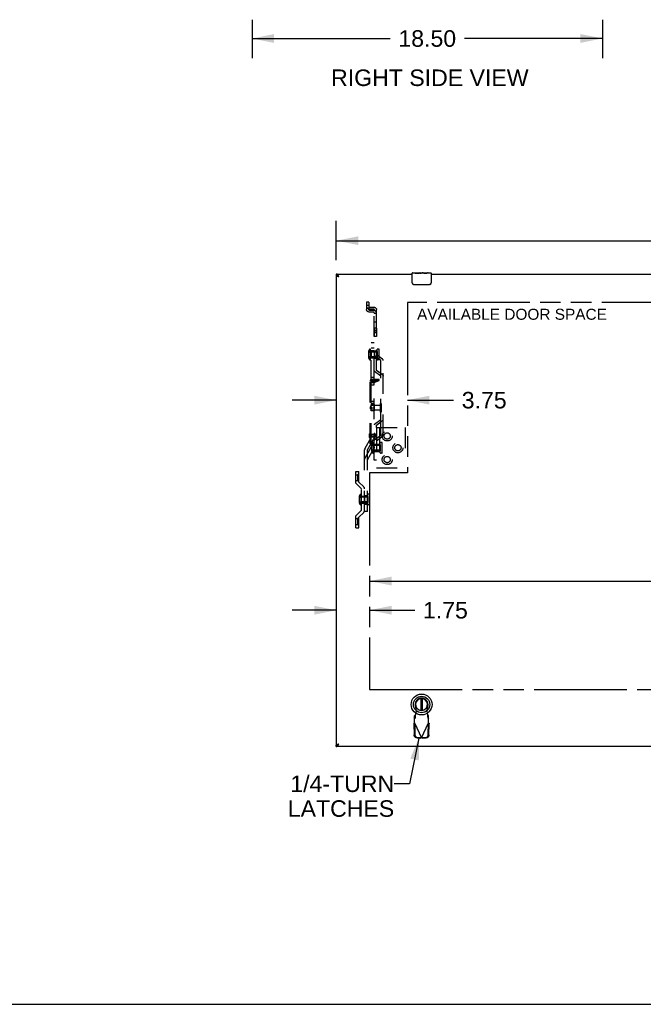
# Model space of a CAD drawing. Header units: inches. Extents: x 0 to 198, y 0 to 128.
# Tile 91 of 102: x 96 to 129, y 0 to 52. Entities that reach past the tile are written whole.
import ezdxf

# ---------------------------------------------------------------- set-up
doc = ezdxf.new("R2010")
doc.units = ezdxf.units.IN
doc.header["$LTSCALE"] = 10.872093
doc.header["$MEASUREMENT"] = 0
doc.linetypes.add('HIDDEN', pattern=[0.2, 0.1, -0.1])
doc.linetypes.add('PHANTOM', pattern=[0.8, 0.45, -0.05, 0.1, -0.05, 0.1, -0.05])
doc.layers.get('0').update_dxf_attribs({"linetype": 'CONTINUOUS'})
for name, color, linetype in [('02___PRT_ALL_AXES', 7, 'CONTINUOUS'), ('AVAILABLE_DOOR_SPACE', 7, 'CONTINUOUS'), ('DEFAULT_2', 8, 'HIDDEN'), ('DIMENSIONS', 7, 'CONTINUOUS')]:
    doc.layers.add(name, color=color, linetype=linetype)
doc.styles.get("Standard").update_dxf_attribs({"font": 'arial.ttf'})
doc.dimstyles.new('DIMSTYLE_1', dxfattribs={"dimtxt": 0.872093, "dimasz": 1.162791, "dimexe": 0.09, "dimexo": 0.07, "dimgap": 0.0375, "dimtad": 0, "dimtih": 1, "dimtoh": 1, "dimzin": 4, "dimdsep": 46, "dimtxsty": 'Standard', "dimblk": '_FILLED', "dimblk1": '_FILLED', "dimblk2": '_FILLED', "dimcen": 0.09, "dimazin": 1, "dimtfac": 1, "dimtofl": 0, "dimtmove": 0, "dimatfit": 3, "dimldrblk": '_FILLED', "dimfxl": 0, "dimtolj": 1, "dimtzin": 4, "dimarcsym": 0})
doc.dimstyles.get("Standard").update_dxf_attribs({"dimtxt": 0.988372, "dimasz": 1.162791, "dimexe": 0.09, "dimexo": 0.07, "dimgap": 0.09, "dimtad": 0, "dimtih": 1, "dimtoh": 1, "dimzin": 4, "dimdsep": 46, "dimtxsty": 'Standard', "dimblk": '_FILLED', "dimblk1": '_FILLED', "dimblk2": '_FILLED', "dimcen": 0.09, "dimazin": 1, "dimtp": 0.01, "dimtm": 0.01, "dimtfac": 1, "dimtofl": 0, "dimtmove": 0, "dimatfit": 3, "dimldrblk": '_FILLED', "dimfxl": 0, "dimtolj": 1, "dimtzin": 4, "dimarcsym": 0})

# ---------------------------------------------------------------- blocks, each defined once
blk = doc.blocks.new('_FILLED')
at = {"color": 0, "linetype": 'ByBlock'}
blk.add_solid([(0, 0), (-1, 0.2), (-1, -0.2)], dxfattribs=at)
blk = doc.blocks.new('*D4')
at = {"layer": 'DIMENSIONS', "color": 2, "linetype": 'Continuous'}
for p, q in [((108.525, 51.989), (108.525, 49.949)), ((127.025, 51.981), (127.025, 49.949)), ((108.525, 50.996), (115.815, 50.996)), ((127.025, 50.996), (119.735, 50.996))]:
    blk.add_line(p, q, dxfattribs=at)
at = {"layer": 'DIMENSIONS', "color": 2, "linetype": 'Continuous', "xscale": 1.1627906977, "yscale": 1.1627906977, "zscale": 1.1627906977, "rotation": 180}
blk.add_blockref('_FILLED', (108.525, 50.996), dxfattribs=at)
at = {"layer": 'DIMENSIONS', "color": 2, "linetype": 'Continuous', "xscale": 1.1627906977, "yscale": 1.1627906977, "zscale": 1.1627906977}
blk.add_blockref('_FILLED', (127.025, 50.996), dxfattribs=at)
at = {"layer": 'DIMENSIONS', "color": 2, "linetype": 'Continuous', "insert": (117.775, 51.432), "char_height": 0.8721, "width": 3.04746, "attachment_point": 2, "line_spacing_factor": 0.9}
blk.add_mtext('18.50', dxfattribs=at)
blk = doc.blocks.new('*D28')
at = {"layer": 'DIMENSIONS', "color": 2, "linetype": 'Continuous'}
for p, q in [((112.975, 39.299), (112.975, 41.367)), ((161.725, 39.299), (161.725, 41.367)), ((112.975, 40.32), (135.391, 40.32)), ((161.725, 40.32), (139.31, 40.32))]:
    blk.add_line(p, q, dxfattribs=at)
at = {"layer": 'DIMENSIONS', "color": 2, "linetype": 'Continuous', "xscale": 1.1627906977, "yscale": 1.1627906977, "zscale": 1.1627906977, "rotation": 180}
blk.add_blockref('_FILLED', (112.975, 40.32), dxfattribs=at)
at = {"layer": 'DIMENSIONS', "color": 2, "linetype": 'Continuous', "xscale": 1.1627906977, "yscale": 1.1627906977, "zscale": 1.1627906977}
blk.add_blockref('_FILLED', (161.725, 40.32), dxfattribs=at)
at = {"layer": 'DIMENSIONS', "color": 2, "linetype": 'Continuous', "insert": (137.35, 40.757), "char_height": 0.8721, "width": 3.04746, "attachment_point": 2, "line_spacing_factor": 0.9}
blk.add_mtext('48.75', dxfattribs=at)
blk = doc.blocks.new('*D33')
at = {"layer": 'DIMENSIONS', "color": 2, "linetype": 'Continuous'}
for p, q in [((114.725, 22.347), (135.391, 22.347)), ((159.975, 22.347), (139.31, 22.347))]:
    blk.add_line(p, q, dxfattribs=at)
at = {"layer": 'DIMENSIONS', "color": 2, "linetype": 'Continuous', "xscale": 1.1627906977, "yscale": 1.1627906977, "zscale": 1.1627906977, "rotation": 180}
blk.add_blockref('_FILLED', (114.725, 22.347), dxfattribs=at)
at = {"layer": 'DIMENSIONS', "color": 2, "linetype": 'Continuous', "xscale": 1.1627906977, "yscale": 1.1627906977, "zscale": 1.1627906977}
blk.add_blockref('_FILLED', (159.975, 22.347), dxfattribs=at)
at = {"layer": 'DIMENSIONS', "color": 2, "linetype": 'Continuous', "insert": (137.35, 22.783), "char_height": 0.8721, "width": 3.04746, "attachment_point": 2, "line_spacing_factor": 0.9}
blk.add_mtext('45.25', dxfattribs=at)
blk = doc.blocks.new('*D34')
at = {"layer": 'DIMENSIONS', "color": 2, "linetype": 'Continuous'}
for p, q in [((112.975, 20.808), (110.65, 20.808)), ((114.725, 20.808), (117.112, 20.808))]:
    blk.add_line(p, q, dxfattribs=at)
at = {"layer": 'DIMENSIONS', "color": 2, "linetype": 'Continuous', "xscale": 1.1627906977, "yscale": 1.1627906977, "zscale": 1.1627906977}
blk.add_blockref('_FILLED', (112.975, 20.808), dxfattribs=at)
at = {"layer": 'DIMENSIONS', "color": 2, "linetype": 'Continuous', "xscale": 1.1627906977, "yscale": 1.1627906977, "zscale": 1.1627906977, "rotation": 180}
blk.add_blockref('_FILLED', (114.725, 20.808), dxfattribs=at)
at = {"layer": 'DIMENSIONS', "color": 2, "linetype": 'Continuous', "insert": (117.548, 21.244), "char_height": 0.8721, "width": 2.36989, "attachment_point": 1, "line_spacing_factor": 0.9}
blk.add_mtext('1.75', dxfattribs=at)
blk = doc.blocks.new('*D35')
at = {"layer": 'DIMENSIONS', "color": 2, "linetype": 'Continuous'}
for p, q in [((112.975, 31.9), (110.65, 31.9)), ((116.725, 31.9), (119.16, 31.9))]:
    blk.add_line(p, q, dxfattribs=at)
at = {"layer": 'DIMENSIONS', "color": 2, "linetype": 'Continuous', "xscale": 1.1627906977, "yscale": 1.1627906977, "zscale": 1.1627906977}
blk.add_blockref('_FILLED', (112.975, 31.9), dxfattribs=at)
at = {"layer": 'DIMENSIONS', "color": 2, "linetype": 'Continuous', "xscale": 1.1627906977, "yscale": 1.1627906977, "zscale": 1.1627906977, "rotation": 180}
blk.add_blockref('_FILLED', (116.725, 31.9), dxfattribs=at)
at = {"layer": 'DIMENSIONS', "color": 2, "linetype": 'Continuous', "insert": (119.596, 32.336), "char_height": 0.8721, "width": 2.36989, "attachment_point": 1, "line_spacing_factor": 0.9}
blk.add_mtext('3.75', dxfattribs=at)

msp = doc.modelspace()

# ---------------------------------------------------------------- linework, layer by layer
at = {"color": 7, "linetype": 'Continuous'}
for p, q in [((112.975, 38.56), (112.975, 38.485)), ((116.975, 38.095), (116.975, 38.605)), ((116.99, 38.62), (117.13, 38.62)), ((117.36, 38.62), (117.393, 38.62)), ((117.975, 38.605), (117.975, 38.095)), ((113.094, 38.437), (113.089, 38.44)), ((113.101, 38.432), (113.094, 38.437)), ((113.098, 38.433), (113.102, 38.43)), ((113.11, 38.425), (113.101, 38.432)), ((113.102, 38.43), (113.11, 38.425)), ((117.875, 37.995), (117.075, 37.995)), ((117.436, 16.143), (117.436, 15.518)), ((117.514, 16.143), (117.514, 15.518)), ((112.975, 13.615), (112.975, 13.69)), ((113.086, 13.733), (113.091, 13.737)), ((113.094, 13.74), (113.098, 13.742)), ((113.098, 13.742), (113.11, 13.75)), ((113.098, 13.742), (113.102, 13.745)), ((113.102, 13.745), (113.11, 13.75)), ((0, 0), (197.674, 0))]:
    msp.add_line(p, q, dxfattribs=at)
at = {"color": 3, "linetype": 'Continuous'}
for p, q in [((112.975, 38.56), (116.975, 38.56)), ((112.975, 38.485), (112.975, 13.69)), ((117.975, 38.56), (136.85, 38.56)), ((113.054, 38.441), (113.06, 38.439)), ((113.06, 38.439), (113.067, 38.437)), ((113.067, 38.437), (113.074, 38.435)), ((113.074, 38.435), (113.085, 38.432)), ((113.086, 38.462), (113.082, 38.469)), ((113.085, 38.432), (113.11, 38.425)), ((113.091, 38.455), (113.086, 38.462)), ((113.096, 38.447), (113.091, 38.455)), ((113.106, 38.432), (113.096, 38.447)), ((113.11, 38.425), (113.106, 38.432)), ((161.725, 13.615), (112.975, 13.615)), ((113.044, 13.73), (113.05, 13.732)), ((113.05, 13.732), (113.057, 13.735)), ((113.057, 13.735), (113.064, 13.737)), ((113.064, 13.737), (113.071, 13.739)), ((113.071, 13.739), (113.078, 13.741)), ((113.078, 13.741), (113.089, 13.744)), ((113.089, 13.744), (113.096, 13.746)), ((113.089, 13.716), (113.094, 13.724)), ((113.094, 13.724), (113.098, 13.731)), ((113.096, 13.746), (113.11, 13.75)), ((113.098, 13.731), (113.11, 13.75))]:
    msp.add_line(p, q, dxfattribs=at)
for points in [[(113.082, 38.469), (113.079, 38.473), (113.077, 38.477), (113.074, 38.48), (113.072, 38.483), (113.069, 38.487), (113.067, 38.49), (113.065, 38.493), (113.062, 38.497), (113.06, 38.5), (113.057, 38.503), (113.055, 38.506), (113.053, 38.509), (113.05, 38.512), (113.048, 38.515), (113.045, 38.518), (113.043, 38.52), (113.041, 38.523), (113.038, 38.526), (113.036, 38.528), (113.033, 38.53), (113.031, 38.533), (113.028, 38.535), (113.026, 38.537), (113.024, 38.539), (113.021, 38.541), (113.019, 38.543), (113.016, 38.545), (113.014, 38.546), (113.012, 38.548), (113.009, 38.55), (113.007, 38.551), (113.004, 38.552), (113.002, 38.553), (113, 38.555), (112.997, 38.556), (112.995, 38.556), (112.992, 38.557), (112.99, 38.558), (112.988, 38.559), (112.985, 38.559), (112.983, 38.559), (112.98, 38.56), (112.978, 38.56), (112.975, 38.56)], [(112.975, 38.485), (112.976, 38.484), (112.976, 38.483), (112.976, 38.482), (112.976, 38.481), (112.977, 38.48), (112.977, 38.479), (112.978, 38.478), (112.979, 38.477), (112.979, 38.476), (112.98, 38.475), (112.981, 38.473), (112.983, 38.472), (112.984, 38.471), (112.985, 38.47), (112.986, 38.469), (112.988, 38.468), (112.99, 38.467), (112.991, 38.466), (112.993, 38.465), (112.995, 38.464), (112.997, 38.463), (112.999, 38.462), (113.001, 38.461), (113.003, 38.46), (113.005, 38.459), (113.008, 38.458), (113.01, 38.457), (113.012, 38.456), (113.015, 38.455), (113.018, 38.454), (113.02, 38.453), (113.023, 38.452), (113.026, 38.451), (113.029, 38.45), (113.032, 38.449), (113.035, 38.448), (113.038, 38.447), (113.041, 38.446), (113.044, 38.445), (113.047, 38.443), (113.054, 38.441)], [(112.975, 13.69), (112.976, 13.691), (112.976, 13.692), (112.976, 13.693), (112.976, 13.694), (112.977, 13.695), (112.977, 13.696), (112.978, 13.697), (112.979, 13.698), (112.979, 13.699), (112.98, 13.7), (112.981, 13.701), (112.983, 13.702), (112.984, 13.703), (112.985, 13.705), (112.986, 13.706), (112.988, 13.707), (112.99, 13.708), (112.991, 13.709), (112.993, 13.71), (112.995, 13.711), (112.997, 13.712), (112.999, 13.713), (113.001, 13.714), (113.003, 13.715), (113.005, 13.716), (113.008, 13.717), (113.01, 13.718), (113.012, 13.719), (113.015, 13.72), (113.018, 13.721), (113.02, 13.722), (113.023, 13.723), (113.026, 13.724), (113.029, 13.725), (113.032, 13.726), (113.035, 13.727), (113.038, 13.728), (113.041, 13.729), (113.044, 13.73)], [(112.975, 13.615), (112.978, 13.615), (112.98, 13.615), (112.983, 13.616), (112.985, 13.616), (112.988, 13.616), (112.99, 13.617), (112.992, 13.618), (112.995, 13.618), (112.997, 13.619), (113, 13.62), (113.002, 13.621), (113.004, 13.623), (113.007, 13.624), (113.009, 13.625), (113.012, 13.627), (113.014, 13.628), (113.016, 13.63), (113.019, 13.632), (113.021, 13.634), (113.024, 13.636), (113.026, 13.638), (113.028, 13.64), (113.031, 13.642), (113.033, 13.644), (113.036, 13.647), (113.038, 13.649), (113.041, 13.652), (113.043, 13.655), (113.045, 13.657), (113.048, 13.66), (113.05, 13.663), (113.053, 13.666), (113.055, 13.669), (113.057, 13.672), (113.06, 13.675), (113.062, 13.678), (113.065, 13.681), (113.067, 13.685), (113.069, 13.688), (113.072, 13.691), (113.074, 13.695), (113.077, 13.698), (113.079, 13.702), (113.082, 13.705), (113.084, 13.709), (113.089, 13.716)]]:
    msp.add_lwpolyline(points, dxfattribs=at)
at = {"color": 7, "linetype": 'Continuous'}
for points in [[(113.077, 38.448), (113.074, 38.449), (113.072, 38.451), (113.069, 38.452), (113.067, 38.454), (113.065, 38.455), (113.062, 38.457), (113.06, 38.458), (113.057, 38.46), (113.055, 38.461), (113.053, 38.462), (113.05, 38.464), (113.048, 38.465), (113.045, 38.466), (113.043, 38.467), (113.041, 38.468), (113.038, 38.47), (113.036, 38.471), (113.033, 38.472), (113.031, 38.473), (113.028, 38.474), (113.026, 38.475), (113.024, 38.476), (113.021, 38.477), (113.019, 38.477), (113.016, 38.478), (113.014, 38.479), (113.012, 38.48), (113.009, 38.48), (113.007, 38.481), (113.004, 38.481), (113.002, 38.482), (113, 38.483), (112.997, 38.483), (112.995, 38.483), (112.992, 38.484), (112.99, 38.484), (112.988, 38.484), (112.985, 38.484), (112.983, 38.485), (112.98, 38.485), (112.978, 38.485), (112.975, 38.485)], [(113.076, 38.448), (113.076, 38.448), (113.078, 38.447), (113.079, 38.446), (113.081, 38.444), (113.083, 38.443), (113.085, 38.442), (113.087, 38.441), (113.088, 38.439), (113.09, 38.438), (113.092, 38.437), (113.094, 38.435), (113.098, 38.433)], [(113.082, 38.445), (113.079, 38.446), (113.077, 38.448)], [(113.089, 38.44), (113.086, 38.441), (113.082, 38.445)], [(117.075, 37.995), (117.069, 37.995), (117.063, 37.996), (117.057, 37.997), (117.051, 37.998), (117.045, 38), (117.039, 38.002)], [(117.912, 38.002), (117.906, 38), (117.9, 37.998), (117.894, 37.997), (117.888, 37.996), (117.882, 37.995), (117.875, 37.995)], [(112.975, 13.69), (112.978, 13.69), (112.98, 13.69), (112.983, 13.69), (112.985, 13.69), (112.988, 13.691), (112.99, 13.691), (112.992, 13.691), (112.995, 13.692), (112.997, 13.692), (113, 13.692), (113.002, 13.693), (113.004, 13.693), (113.007, 13.694), (113.009, 13.695), (113.012, 13.695), (113.014, 13.696), (113.016, 13.697), (113.019, 13.698), (113.021, 13.698), (113.024, 13.699), (113.026, 13.7), (113.028, 13.701), (113.031, 13.702), (113.033, 13.703), (113.036, 13.704), (113.038, 13.705), (113.041, 13.706), (113.043, 13.708), (113.045, 13.709), (113.048, 13.71), (113.05, 13.711), (113.053, 13.713), (113.055, 13.714), (113.057, 13.715), (113.06, 13.717), (113.062, 13.718), (113.065, 13.72), (113.067, 13.721), (113.069, 13.722), (113.072, 13.724), (113.074, 13.726)], [(113.074, 13.726), (113.077, 13.727), (113.079, 13.729), (113.082, 13.73), (113.086, 13.733)], [(113.076, 13.726), (113.076, 13.727), (113.078, 13.728), (113.079, 13.729), (113.081, 13.73), (113.083, 13.732), (113.085, 13.733), (113.087, 13.734), (113.088, 13.736), (113.09, 13.737), (113.092, 13.738), (113.094, 13.74)], [(113.091, 13.737), (113.094, 13.738), (113.098, 13.742)]]:
    msp.add_lwpolyline(points, dxfattribs=at)
for radius in [0.551, 0.433, 0.329, 0.317]:
    msp.add_circle((117.475, 15.831), radius, dxfattribs=at)
for centre, radius, start, end in [((116.99, 38.605), 0.015, 90, 180), ((117.96, 38.605), 0.015, 0, 90), ((117.075, 38.095), 0.1, 180, 248.7946), ((117.875, 38.095), 0.1, 291.1999, 360), ((117.475, 15.831), 0.315, 280.0787, 259.9213)]:
    msp.add_arc(centre, radius, start, end, dxfattribs=at)
at = {"layer": '02___PRT_ALL_AXES', "color": 7, "linetype": 'Continuous'}
for p, q in [((116.99, 38.62), (117.558, 38.62)), ((117.13, 38.62), (117.13, 38.61)), ((117.13, 38.61), (117.36, 38.61)), ((117.297, 38.62), (117.297, 38.61)), ((117.36, 38.62), (117.36, 38.61)), ((117.396, 38.62), (117.396, 38.611)), ((117.407, 38.61), (117.46, 38.61)), ((117.528, 38.617), (117.528, 38.62)), ((117.561, 38.62), (117.813, 38.62)), ((117.591, 38.62), (117.591, 38.61)), ((117.591, 38.61), (117.747, 38.61)), ((117.758, 38.611), (117.758, 38.62)), ((117.817, 38.62), (117.96, 38.62))]:
    msp.add_line(p, q, dxfattribs=at)
at = {"layer": '02___PRT_ALL_AXES', "color": 8, "linetype": 'HIDDEN'}
for p, q in [((114.978, 35.694), (114.978, 35.253)), ((115.1, 35.694), (114.978, 35.694)), ((115.1, 35.487), (114.978, 35.487)), ((115.1, 35.46), (114.978, 35.46)), ((115.1, 35.694), (115.1, 35.253)), ((115.1, 35.253), (114.978, 35.253)), ((115.135, 34.436), (114.753, 34.436)), ((114.783, 34.467), (114.783, 34.155)), ((114.783, 34.467), (115.135, 34.467)), ((114.818, 34.501), (114.818, 34.121)), ((114.978, 34.501), (114.818, 34.501)), ((114.978, 34.501), (114.978, 34.121)), ((114.978, 34.499), (115.1, 34.499)), ((115.1, 34.124), (115.1, 34.499)), ((115.135, 34.467), (115.135, 34.155)), ((115.213, 34.595), (115.151, 34.595)), ((115.135, 34.186), (114.753, 34.186)), ((114.783, 34.155), (115.135, 34.155)), ((114.978, 34.121), (114.818, 34.121)), ((114.978, 34.124), (115.1, 34.124)), ((115.213, 34.027), (115.151, 34.027)), ((114.818, 32.701), (114.818, 33.115)), ((114.818, 33.115), (114.978, 33.115)), ((114.818, 32.984), (114.978, 32.984)), ((114.818, 32.832), (114.978, 32.832)), ((114.978, 32.701), (114.978, 33.115)), ((114.818, 32.701), (114.978, 32.701)), ((114.818, 31.733), (114.818, 31.838)), ((114.818, 31.838), (114.978, 31.838)), ((114.818, 31.733), (114.978, 31.733)), ((114.978, 31.733), (114.978, 31.838)), ((115.284, 31.722), (115.284, 31.272)), ((115.284, 31.722), (115.347, 31.722)), ((115.347, 31.722), (115.347, 31.272)), ((114.758, 31.543), (114.758, 31.45)), ((114.818, 31.543), (114.758, 31.543)), ((114.818, 31.528), (114.758, 31.528)), ((114.818, 31.466), (114.758, 31.466)), ((114.818, 31.45), (114.758, 31.45)), ((114.818, 31.543), (114.818, 31.664)), ((114.978, 31.664), (114.818, 31.664)), ((115.284, 31.622), (114.818, 31.622)), ((114.818, 31.543), (114.818, 31.45)), ((114.818, 31.502), (114.978, 31.502)), ((114.818, 31.331), (114.818, 31.45)), ((114.818, 31.397), (114.978, 31.397)), ((115.284, 31.372), (114.818, 31.372)), ((114.978, 31.331), (114.818, 31.331)), ((114.978, 31.664), (114.978, 31.331)), ((115.284, 31.272), (115.347, 31.272)), ((115.328, 30.055), (115.328, 30.883)), ((114.758, 30.084), (114.758, 29.959)), ((114.758, 30.084), (114.978, 30.084)), ((114.978, 30.068), (114.758, 30.068)), ((114.978, 29.975), (114.758, 29.975)), ((114.758, 29.959), (114.978, 29.959)), ((114.818, 30.084), (114.818, 29.959)), ((114.978, 30.08), (114.818, 30.08)), ((114.818, 29.959), (114.818, 29.955)), ((114.978, 29.955), (114.818, 29.955)), ((114.978, 30.08), (114.978, 30.147)), ((114.981, 30.147), (114.978, 30.147)), ((114.978, 30.08), (114.978, 29.955)), ((114.978, 29.897), (114.978, 29.955)), ((114.981, 29.897), (114.978, 29.897)), ((115.373, 29.667), (115.311, 29.667)), ((115.295, 29.508), (114.913, 29.508)), ((115.295, 29.258), (114.913, 29.258)), ((114.943, 29.539), (114.943, 29.227)), ((114.943, 29.539), (115.295, 29.539)), ((114.943, 29.227), (115.295, 29.227)), ((114.978, 29.196), (114.978, 29.571)), ((114.978, 29.571), (115.26, 29.571)), ((114.978, 29.196), (115.26, 29.196)), ((115.1, 29.571), (115.1, 29.196)), ((115.26, 29.571), (115.26, 29.196)), ((115.295, 29.539), (115.295, 29.227)), ((115.373, 29.099), (115.311, 29.099)), ((114.011, 27.652), (114.011, 27.964)), ((114.011, 27.964), (114.101, 27.964)), ((114.011, 27.652), (114.101, 27.652)), ((114.644, 26.775), (114.261, 26.775)), ((114.644, 26.525), (114.261, 26.525)), ((114.292, 26.806), (114.292, 26.494)), ((114.292, 26.806), (114.644, 26.806)), ((114.308, 26.462), (114.308, 26.837)), ((114.308, 26.837), (114.468, 26.837)), ((114.468, 26.84), (114.468, 26.46)), ((114.628, 26.84), (114.468, 26.84)), ((114.628, 26.84), (114.628, 26.46)), ((114.644, 26.806), (114.644, 26.494)), ((114.721, 26.934), (114.659, 26.934)), ((114.292, 26.494), (114.644, 26.494)), ((114.308, 26.462), (114.468, 26.462)), ((114.628, 26.46), (114.468, 26.46)), ((114.721, 26.366), (114.659, 26.366)), ((114.011, 25.335), (114.011, 25.648)), ((114.011, 25.648), (114.101, 25.648)), ((114.011, 25.335), (114.101, 25.335))]:
    msp.add_line(p, q, dxfattribs=at)
at = {"layer": '02___PRT_ALL_AXES', "color": 7, "linetype": 'Continuous'}
for points in [[(117.407, 38.61), (117.401, 38.61), (117.395, 38.611), (117.389, 38.611), (117.383, 38.612), (117.377, 38.612), (117.371, 38.613)], [(117.511, 38.615), (117.502, 38.614), (117.493, 38.613), (117.484, 38.612), (117.476, 38.611), (117.468, 38.61), (117.46, 38.61)], [(117.561, 38.62), (117.553, 38.62), (117.546, 38.619), (117.537, 38.618), (117.529, 38.617), (117.511, 38.615)], [(117.816, 38.62), (117.813, 38.62), (117.809, 38.619), (117.804, 38.618), (117.798, 38.617), (117.791, 38.616), (117.783, 38.614), (117.775, 38.613), (117.766, 38.612), (117.757, 38.611), (117.747, 38.61)]]:
    msp.add_lwpolyline(points, dxfattribs=at)
at = {"layer": '02___PRT_ALL_AXES', "color": 8, "linetype": 'HIDDEN'}
for centre in [(115.661, 30.01), (116.227, 29.386), (115.661, 28.762)]:
    msp.add_circle(centre, 0.165, dxfattribs=at)
at = {"layer": '02___PRT_ALL_AXES', "color": 7, "linetype": 'Continuous'}
msp.add_ellipse((117.393, 38.42), major_axis=(0, 0.2), ratio=0.432808, start_param=0, end_param=0.261817, dxfattribs=at)
at = {"layer": 'AVAILABLE_DOOR_SPACE', "color": 4, "linetype": 'PHANTOM'}
for p, q in [((116.725, 37.06), (116.725, 28.06)), ((157.975, 37.06), (116.725, 37.06)), ((114.725, 28.06), (114.725, 16.615)), ((116.725, 28.06), (114.725, 28.06)), ((114.725, 16.615), (159.975, 16.615))]:
    msp.add_line(p, q, dxfattribs=at)
at = {"layer": 'DEFAULT_2', "color": 8, "linetype": 'HIDDEN'}
for p, q in [((114.564, 37.08), (114.564, 36.682)), ((114.687, 37.08), (114.564, 37.08)), ((114.687, 37.08), (114.687, 36.682)), ((114.687, 36.902), (114.564, 36.902)), ((114.747, 36.816), (114.918, 36.816)), ((114.747, 36.724), (114.918, 36.724)), ((114.918, 36.637), (114.747, 36.637)), ((114.918, 36.545), (114.747, 36.545)), ((114.978, 28.729), (114.978, 36.679)), ((115.1, 36.472), (114.978, 36.472)), ((115.1, 33.464), (115.1, 36.679)), ((114.978, 36.029), (115.1, 36.029)), ((114.978, 35.588), (115.1, 35.588)), ((114.818, 32.925), (114.818, 34.941)), ((114.818, 34.941), (114.978, 34.941)), ((114.69, 34.12), (114.69, 34.502)), ((114.783, 34.027), (114.783, 34.595)), ((114.978, 34.646), (114.818, 34.646)), ((115.135, 34.043), (115.135, 34.58)), ((115.228, 34.043), (115.228, 34.58)), ((114.978, 34.121), (114.818, 34.121)), ((115.328, 33.992), (114.996, 34.24)), ((115.415, 34.057), (115.1, 34.292)), ((115.328, 30.883), (115.328, 33.992)), ((115.45, 30.055), (115.45, 33.992)), ((115.328, 33.163), (114.996, 33.412)), ((115.415, 33.228), (115.1, 33.464)), ((114.758, 29.601), (114.758, 32.925)), ((114.818, 29.601), (114.818, 32.925)), ((115.238, 32.993), (114.834, 32.993)), ((115.238, 32.939), (114.834, 32.939)), ((114.968, 32.878), (114.834, 32.878)), ((114.968, 32.824), (114.834, 32.824)), ((114.968, 32.878), (115.238, 32.992)), ((114.968, 32.824), (115.238, 32.937)), ((114.968, 32.824), (114.968, 32.878)), ((115.238, 32.939), (115.238, 32.993)), ((115.238, 32.937), (115.238, 32.939)), ((114.996, 30.635), (115.328, 30.883)), ((115.1, 30.583), (115.415, 30.819)), ((115.1, 30.448), (115.1, 30.583)), ((115.1, 30.448), (115.1, 28.323)), ((115.1, 30.448), (116.616, 30.448)), ((115.26, 30.448), (115.26, 28.323)), ((116.616, 30.448), (116.616, 28.323)), ((114.485, 29.335), (114.818, 29.933)), ((114.628, 29.269), (114.944, 29.838)), ((114.727, 29.928), (114.727, 30.116)), ((114.818, 29.716), (114.758, 29.716)), ((114.943, 29.099), (114.943, 29.667)), ((114.996, 29.807), (115.328, 30.055)), ((115.031, 30.097), (115.031, 29.947)), ((115.1, 29.755), (115.415, 29.99)), ((115.295, 29.115), (115.295, 29.652)), ((115.388, 29.115), (115.388, 29.652)), ((114.468, 26.021), (114.468, 29.269)), ((114.485, 28.811), (114.818, 29.409)), ((114.628, 28.745), (114.944, 29.314)), ((114.628, 26.021), (114.628, 29.269)), ((114.818, 29.601), (114.758, 29.601)), ((114.818, 29.601), (114.818, 29.409)), ((114.85, 29.192), (114.85, 29.574)), ((115.1, 28.729), (114.978, 28.729)), ((114.011, 27.509), (114.011, 28.134)), ((114.011, 28.134), (114.171, 28.134)), ((114.171, 27.576), (114.171, 28.134)), ((115.1, 28.323), (116.616, 28.323)), ((114.101, 27.964), (114.171, 28.034)), ((114.101, 27.964), (114.101, 27.652)), ((114.101, 27.652), (114.171, 27.582)), ((114.421, 27.325), (114.171, 27.576)), ((114.308, 27.212), (114.011, 27.509)), ((114.308, 26.087), (114.308, 27.212)), ((114.199, 26.459), (114.199, 26.841)), ((114.292, 26.366), (114.292, 26.934)), ((114.468, 26.841), (114.628, 26.841)), ((114.644, 26.381), (114.644, 26.918)), ((114.737, 26.381), (114.737, 26.918)), ((114.011, 25.79), (114.308, 26.087)), ((114.468, 26.415), (114.628, 26.415)), ((114.628, 26.021), (114.468, 26.021)), ((114.011, 25.165), (114.011, 25.79)), ((114.101, 25.648), (114.171, 25.718)), ((114.101, 25.648), (114.101, 25.335)), ((114.171, 25.724), (114.421, 25.974)), ((114.171, 25.165), (114.171, 25.724)), ((114.011, 25.165), (114.171, 25.165)), ((114.101, 25.335), (114.171, 25.265)), ((117.199, 15.476), (117.146, 15.771)), ((117.804, 15.771), (117.751, 15.476)), ((117.147, 15.276), (117.101, 15.234)), ((117.101, 14.86), (117.101, 15.234)), ((117.101, 15.079), (117.147, 15.12)), ((117.147, 15.12), (117.147, 15.276)), ((117.161, 15.279), (117.199, 15.476)), ((117.751, 15.476), (117.788, 15.279)), ((117.788, 15.279), (117.79, 15.247)), ((117.849, 15.234), (117.803, 15.276)), ((117.803, 15.276), (117.803, 15.12)), ((117.803, 15.12), (117.849, 15.079)), ((117.849, 14.86), (117.849, 15.234)), ((117.073, 14.812), (117.114, 14.832)), ((117.073, 14.812), (117.083, 14.222)), ((117.091, 14.844), (117.101, 14.86)), ((117.101, 14.86), (117.475, 14.073)), ((117.114, 14.832), (117.124, 14.241)), ((117.475, 14.073), (117.849, 14.86)), ((117.825, 14.241), (117.835, 14.832)), ((117.835, 14.832), (117.877, 14.812)), ((117.867, 14.222), (117.877, 14.812)), ((117.237, 14.063), (117.43, 14.059)), ((117.279, 14.083), (117.472, 14.079)), ((117.472, 14.079), (117.43, 14.059)), ((117.445, 14.064), (117.43, 14.059)), ((117.46, 14.068), (117.445, 14.064)), ((117.475, 14.073), (117.46, 14.068)), ((117.49, 14.068), (117.475, 14.073)), ((117.478, 14.079), (117.671, 14.083)), ((117.52, 14.059), (117.478, 14.079)), ((117.505, 14.064), (117.49, 14.068)), ((117.52, 14.059), (117.505, 14.064)), ((117.52, 14.059), (117.712, 14.063))]:
    msp.add_line(p, q, dxfattribs=at)
for points in [[(114.564, 36.861), (114.566, 36.843), (114.57, 36.826), (114.578, 36.809), (114.589, 36.793), (114.602, 36.778), (114.618, 36.764), (114.636, 36.753), (114.655, 36.743), (114.677, 36.735), (114.7, 36.729), (114.723, 36.726), (114.747, 36.724)], [(114.747, 36.545), (114.723, 36.547), (114.7, 36.55), (114.677, 36.556), (114.655, 36.564), (114.636, 36.574), (114.618, 36.585), (114.602, 36.599), (114.589, 36.614), (114.578, 36.63), (114.57, 36.647), (114.566, 36.664), (114.564, 36.682)], [(114.687, 36.861), (114.688, 36.854), (114.69, 36.847), (114.693, 36.841), (114.698, 36.835), (114.704, 36.829), (114.712, 36.825), (114.72, 36.821), (114.728, 36.818), (114.737, 36.817), (114.747, 36.816)], [(114.747, 36.637), (114.737, 36.638), (114.728, 36.639), (114.72, 36.642), (114.712, 36.646), (114.704, 36.65), (114.698, 36.656), (114.693, 36.662), (114.69, 36.668), (114.688, 36.675), (114.687, 36.682)], [(114.918, 36.816), (114.942, 36.815), (114.965, 36.811), (114.988, 36.806), (115.009, 36.798), (115.029, 36.788), (115.047, 36.776), (115.063, 36.763), (115.076, 36.748), (115.087, 36.732), (115.094, 36.715), (115.099, 36.697), (115.1, 36.679)], [(114.918, 36.724), (114.93, 36.723), (114.941, 36.721), (114.951, 36.717), (114.96, 36.711), (114.968, 36.704), (114.973, 36.697), (114.977, 36.688), (114.978, 36.679)], [(115.1, 36.501), (115.099, 36.519), (115.094, 36.536), (115.087, 36.553), (115.076, 36.569), (115.063, 36.584), (115.047, 36.597), (115.029, 36.609), (115.009, 36.619), (114.988, 36.627), (114.965, 36.633), (114.942, 36.636), (114.918, 36.637)], [(114.978, 36.501), (114.977, 36.509), (114.973, 36.518), (114.968, 36.525), (114.96, 36.532), (114.951, 36.538), (114.941, 36.542), (114.93, 36.545), (114.918, 36.545)], [(114.978, 34.273), (114.978, 34.269), (114.979, 34.264), (114.981, 34.26), (114.983, 34.255)], [(114.983, 34.255), (114.985, 34.251), (114.989, 34.247), (114.992, 34.243), (114.996, 34.24)], [(115.45, 33.992), (115.449, 34.004), (115.446, 34.015), (115.441, 34.027), (115.434, 34.038), (115.425, 34.047), (115.415, 34.057)], [(114.983, 33.427), (114.981, 33.431), (114.979, 33.436), (114.978, 33.44), (114.978, 33.445)], [(114.996, 33.412), (114.992, 33.415), (114.989, 33.419), (114.985, 33.423), (114.983, 33.427)], [(114.834, 32.993), (114.819, 32.992), (114.805, 32.988), (114.792, 32.982), (114.78, 32.973), (114.771, 32.963), (114.764, 32.951), (114.76, 32.938), (114.758, 32.925)], [(114.834, 32.878), (114.819, 32.877), (114.805, 32.873), (114.792, 32.867), (114.78, 32.858), (114.771, 32.848), (114.764, 32.836), (114.76, 32.823), (114.758, 32.81)], [(114.834, 32.939), (114.829, 32.938), (114.826, 32.937), (114.823, 32.935), (114.82, 32.932), (114.819, 32.928), (114.818, 32.925)], [(114.834, 32.824), (114.829, 32.823), (114.826, 32.822), (114.823, 32.82), (114.82, 32.817), (114.819, 32.813), (114.818, 32.81)], [(115.415, 33.228), (115.425, 33.219), (115.434, 33.209), (115.441, 33.198), (115.446, 33.187), (115.449, 33.175), (115.45, 33.163)], [(115.415, 30.819), (115.425, 30.828), (115.434, 30.838), (115.441, 30.848), (115.446, 30.86), (115.449, 30.871), (115.45, 30.883)], [(114.983, 30.62), (114.981, 30.615), (114.979, 30.611), (114.978, 30.607), (114.978, 30.602)], [(114.996, 30.635), (114.992, 30.632), (114.989, 30.628), (114.985, 30.624), (114.983, 30.62)], [(114.944, 29.838), (114.952, 29.853), (114.959, 29.869), (114.965, 29.884), (114.969, 29.9)], [(114.969, 29.9), (114.973, 29.917), (114.976, 29.933), (114.977, 29.949), (114.978, 29.966)], [(114.978, 29.774), (114.978, 29.778), (114.979, 29.783), (114.981, 29.787), (114.983, 29.792)], [(114.983, 29.792), (114.985, 29.796), (114.989, 29.8), (114.992, 29.803), (114.996, 29.807)], [(115.45, 30.055), (115.449, 30.043), (115.446, 30.031), (115.441, 30.02), (115.434, 30.009), (115.425, 29.999), (115.415, 29.99)], [(114.485, 29.335), (114.48, 29.325), (114.476, 29.314), (114.472, 29.303), (114.47, 29.292), (114.468, 29.281), (114.468, 29.269)], [(114.969, 29.376), (114.965, 29.36), (114.959, 29.344), (114.952, 29.329), (114.944, 29.314)], [(114.978, 29.442), (114.977, 29.425), (114.976, 29.409), (114.973, 29.392), (114.969, 29.376)], [(114.468, 28.745), (114.468, 28.757), (114.47, 28.768), (114.472, 28.779), (114.476, 28.79), (114.48, 28.8), (114.485, 28.811)], [(117.147, 15.12), (117.148, 15.124), (117.149, 15.129), (117.15, 15.136), (117.151, 15.144), (117.152, 15.153), (117.153, 15.164), (117.154, 15.176), (117.155, 15.188), (117.156, 15.202), (117.157, 15.217), (117.158, 15.232), (117.159, 15.247), (117.161, 15.279)], [(117.161, 15.279), (117.159, 15.278), (117.157, 15.278), (117.154, 15.277), (117.152, 15.276), (117.149, 15.276), (117.147, 15.276)], [(117.803, 15.276), (117.8, 15.276), (117.798, 15.276), (117.796, 15.277), (117.793, 15.278), (117.791, 15.278), (117.788, 15.279)], [(117.79, 15.247), (117.791, 15.232), (117.793, 15.217), (117.794, 15.202), (117.795, 15.188), (117.796, 15.176), (117.797, 15.164), (117.798, 15.153), (117.799, 15.144), (117.8, 15.136), (117.801, 15.129), (117.802, 15.124), (117.803, 15.12)], [(117.073, 14.812), (117.077, 14.82), (117.082, 14.828), (117.087, 14.836), (117.091, 14.844)], [(117.849, 14.86), (117.858, 14.844), (117.863, 14.836), (117.868, 14.828), (117.873, 14.82), (117.877, 14.812)], [(117.237, 14.063), (117.222, 14.064), (117.208, 14.066), (117.193, 14.07), (117.179, 14.076), (117.165, 14.082), (117.152, 14.091), (117.14, 14.1), (117.129, 14.11), (117.119, 14.122), (117.11, 14.134), (117.102, 14.148), (117.095, 14.162), (117.09, 14.176), (117.086, 14.191), (117.084, 14.206), (117.083, 14.222)], [(117.124, 14.241), (117.125, 14.226), (117.128, 14.211), (117.132, 14.196), (117.137, 14.181), (117.144, 14.167), (117.152, 14.154), (117.161, 14.142), (117.171, 14.13), (117.182, 14.12), (117.194, 14.11), (117.207, 14.102), (117.221, 14.095), (117.235, 14.09), (117.249, 14.086), (117.264, 14.084), (117.279, 14.083)], [(117.671, 14.083), (117.686, 14.084), (117.701, 14.086), (117.715, 14.09), (117.729, 14.095), (117.743, 14.102), (117.756, 14.11), (117.768, 14.12), (117.779, 14.13), (117.789, 14.142), (117.798, 14.154), (117.806, 14.167), (117.813, 14.181), (117.818, 14.196), (117.822, 14.211), (117.824, 14.226), (117.825, 14.241)], [(117.867, 14.222), (117.866, 14.206), (117.864, 14.191), (117.86, 14.176), (117.854, 14.162), (117.848, 14.148), (117.84, 14.134), (117.831, 14.122), (117.821, 14.11), (117.809, 14.1), (117.797, 14.091), (117.784, 14.082), (117.771, 14.076), (117.757, 14.07), (117.742, 14.066), (117.727, 14.064), (117.712, 14.063)]]:
    msp.add_lwpolyline(points, dxfattribs=at)
for centre in [(115.661, 30.01), (116.227, 29.386), (115.661, 28.762)]:
    msp.add_circle(centre, 0.265, dxfattribs=at)
for centre, radius, start, end in [((114.783, 34.502), 0.093, 90, 180), ((114.753, 34.499), 0.0625, 180, 270), ((115.151, 34.58), 0.0156, 90, 180), ((115.213, 34.58), 0.0156, 360, 90), ((114.753, 34.124), 0.0625, 90, 180), ((114.783, 34.12), 0.093, 180, 270), ((115.151, 34.043), 0.0156, 180, 270), ((115.213, 34.043), 0.0156, 270, 0), ((114.758, 30.116), 0.0312, 90, 180), ((114.758, 30.1), 0.0312, 180, 270), ((114.758, 29.944), 0.0312, 90, 180), ((114.758, 29.928), 0.0312, 180, 270), ((114.943, 29.574), 0.093, 90, 180), ((114.981, 30.097), 0.05, 360, 90), ((114.981, 29.947), 0.05, 270, 0), ((115.311, 29.652), 0.0156, 90, 180), ((115.373, 29.652), 0.0156, 360, 90), ((114.913, 29.571), 0.0625, 180, 270), ((114.913, 29.196), 0.0625, 90, 180), ((114.943, 29.192), 0.093, 180, 270), ((115.311, 29.115), 0.0156, 180, 270), ((115.373, 29.115), 0.0156, 270, 0), ((114.308, 27.212), 0.16, 0, 45), ((114.292, 26.841), 0.093, 90, 180), ((114.261, 26.837), 0.0625, 180, 270), ((114.261, 26.462), 0.0625, 90, 180), ((114.659, 26.918), 0.0156, 90, 180), ((114.721, 26.918), 0.0156, 360, 90), ((114.292, 26.459), 0.093, 180, 270), ((114.308, 26.087), 0.16, 315, 360), ((114.659, 26.381), 0.0156, 180, 270), ((114.721, 26.381), 0.0156, 270, 0), ((117.475, 15.831), 0.335, 349.673, 190.327)]:
    msp.add_arc(centre, radius, start, end, dxfattribs=at)

# ---------------------------------------------------------------- texts
at = {"layer": 'DIMENSIONS', "color": 2, "linetype": 'Continuous', "line_spacing_factor": 0.9}
for s, insert, char_height, width, attachment_point in [('RIGHT SIDE VIEW', (117.911, 49.359), 0.87209, 10.40028, 2), ('AVAILABLE DOOR SPACE', (122.248, 36.725), 0.5814, 10.00043, 2), ('1/4-TURN\\PLATCHES', (116.031, 12.081), 0.8721, 5.60863, 3)]:
    msp.add_mtext(s, dxfattribs=dict(at, insert=insert, char_height=char_height, width=width, attachment_point=attachment_point))

# ---------------------------------------------------------------- dimensions: what is measured, and where the dimension line sits
at = {"layer": 'DIMENSIONS', "color": 2, "linetype": 'Continuous'}
for base, p1, p2, picture, middle in [((127.025, 50.996), (108.525, 49.879), (127.025, 49.879), '*D4', (117.812, 50.991)), ((116.725, 31.9), (112.975, 38.485), (116.725, 37.06), '*D35', (120.784, 31.896))]:
    dim = msp.add_linear_dim(base=base, p1=p1, p2=p2, dimstyle='DIMSTYLE_1', dxfattribs=at)
    dim.commit()
    dim.dimension.update_dxf_attribs({"geometry": picture, "text_midpoint": middle, "dimtype": 160})
for base, p1, p2, picture, middle in [((112.975, 40.32), (161.725, 41.437), (112.975, 41.437), '*D28', (137.331, 40.316)), ((112.975, 20.808), (114.725, 28.06), (112.975, 13.69), '*D34', (118.774, 20.803)), ((114.725, 22.347), (159.975, 28.06), (114.725, 28.06), '*D33', (137.331, 22.343))]:
    dim = msp.add_linear_dim(base=base, p1=p1, p2=p2, angle=180, dimstyle='DIMSTYLE_1', dxfattribs=at)
    dim.commit()
    dim.dimension.update_dxf_attribs({"geometry": picture, "text_midpoint": middle, "dimtype": 160})

# ---------------------------------------------------------------- leaders
at = {"layer": 'DIMENSIONS', "color": 2, "linetype": 'Continuous', "annotation_type": 0, "has_hookline": 1, "hookline_direction": 1, "text_width": 5.466}
msp.add_leader([(117.337, 14.061), (116.839, 11.645), (116.031, 11.645)], dimstyle='Standard', override={"dimtad": 0}, dxfattribs=at)

doc.saveas('drawing.dxf')
